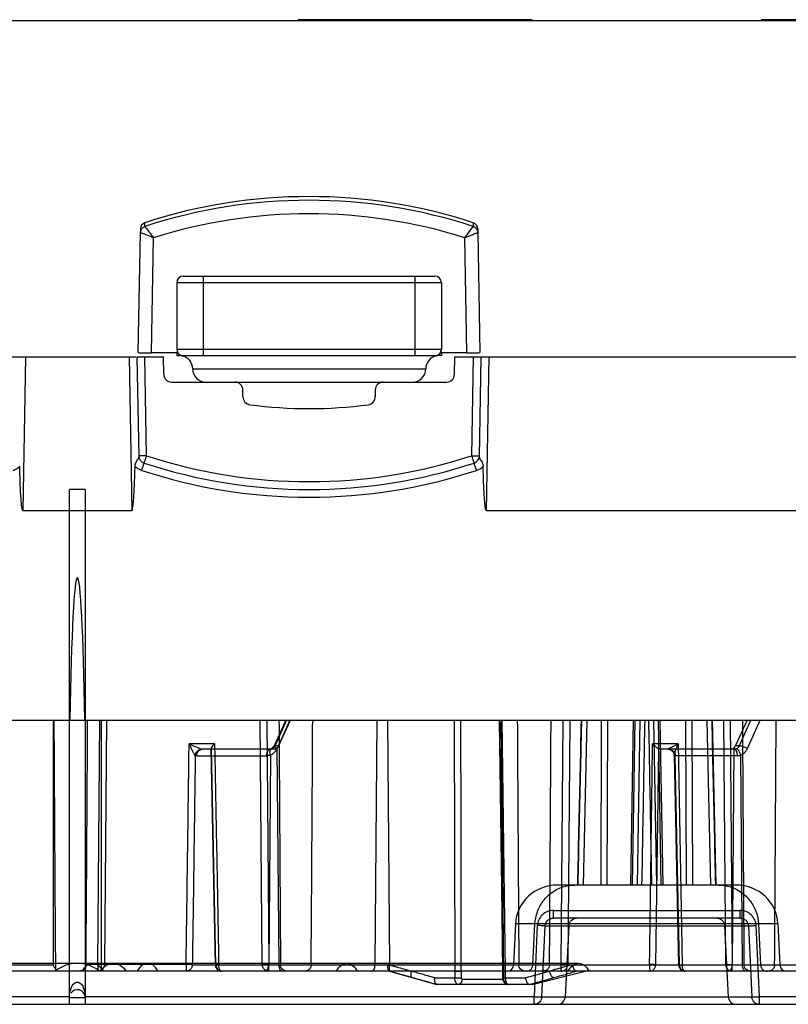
# Model space of a CAD drawing. Header units: millimetres. Extents: x 43 to 365, y 239 to 340.
# Tile 3 of 7: x 157 to 215, y 239 to 313. Entities that reach past the tile are written whole.
import ezdxf

# ---------------------------------------------------------------- set-up
doc = ezdxf.new("R2010")
doc.units = ezdxf.units.MM
doc.header["$LTSCALE"] = 37.523973
doc.layers.get('0').update_dxf_attribs({"linetype": 'CONTINUOUS'})

msp = doc.modelspace()

# ---------------------------------------------------------------- linework, layer by layer
at = {"color": 7}
for p, q in [((44.515, 312.86), (363.921, 312.86)), ((195.568, 312.91), (177.868, 312.91)), ((230.568, 312.91), (212.868, 312.91)), ((166.321, 297.308), (166.321, 297.588)), ((191.115, 297.588), (191.115, 297.308)), ((165.818, 287.786), (165.976, 296.841)), ((165.976, 297.121), (165.976, 296.841)), ((165.976, 296.841), (165.999, 296.982)), ((191.437, 296.982), (191.46, 296.841)), ((191.46, 297.121), (191.46, 296.841)), ((191.46, 296.841), (191.618, 287.786)), ((166.818, 287.769), (166.97, 296.448)), ((190.466, 296.449), (190.618, 287.769)), ((169.218, 293.56), (188.218, 293.56)), ((170.718, 293.56), (170.718, 287.56)), ((186.718, 287.56), (186.718, 293.56)), ((168.718, 293.06), (168.718, 288.06)), ((188.718, 293.06), (168.718, 293.06)), ((188.718, 293.06), (188.718, 288.06)), ((168.718, 287.769), (166.818, 287.769)), ((168.718, 288.06), (188.718, 288.06)), ((168.718, 287.769), (168.718, 287.56)), ((168.718, 287.56), (168.927, 287.56)), ((169.107, 287.552), (168.99, 287.561)), ((169.218, 287.56), (188.218, 287.56)), ((188.718, 287.56), (188.394, 287.56)), ((188.718, 287.769), (188.718, 287.56)), ((190.618, 287.769), (188.718, 287.769)), ((154.718, 287.46), (165.637, 287.46)), ((157.115, 275.86), (157.318, 287.46)), ((165.118, 287.46), (165.32, 275.86)), ((165.718, 287.46), (165.85, 279.906)), ((165.718, 287.46), (167.718, 287.46)), ((166.448, 280.009), (166.318, 287.46)), ((167.741, 286.15), (167.718, 287.46)), ((189.695, 286.15), (189.718, 287.46)), ((189.718, 287.46), (216.637, 287.46)), ((191.118, 287.46), (190.988, 280.009)), ((191.586, 279.906), (191.718, 287.46)), ((192.115, 275.86), (192.318, 287.46)), ((169.927, 286.56), (187.527, 286.56)), ((168.341, 285.56), (189.095, 285.56)), ((173.718, 284.452), (173.718, 284.96)), ((183.718, 284.96), (183.718, 284.452)), ((160.618, 238.61), (160.618, 277.46)), ((161.818, 277.46), (160.618, 277.46)), ((161.818, 277.46), (161.818, 238.61)), ((160.618, 275.86), (157.115, 275.86)), ((165.32, 275.86), (161.818, 275.86)), ((216.32, 275.86), (192.115, 275.86)), ((126.774, 260.06), (160.661, 260.06)), ((159.416, 241.593), (159.416, 260.06)), ((160.661, 260.06), (161.774, 260.06)), ((161.774, 260.06), (246.661, 260.06)), ((162.76, 241.606), (162.906, 260.06)), ((163.02, 260.06), (163.02, 241.11)), ((163.406, 260.06), (163.256, 241.606)), ((175.179, 241.606), (175.03, 260.06)), ((175.529, 260.06), (175.675, 241.606)), ((176.963, 260.06), (176.089, 258.112)), ((177.016, 260.06), (176.152, 258.134)), ((177.257, 260.06), (176.296, 257.916)), ((176.443, 258.134), (177.306, 260.06)), ((183.704, 241.601), (183.856, 260.06)), ((184.635, 260.06), (184.787, 241.564)), ((189.67, 260.06), (189.731, 241.11)), ((193.223, 260.06), (193.394, 240.507)), ((193.541, 241.11), (193.291, 260.06)), ((197.76, 241.606), (197.906, 260.06)), ((198.406, 260.06), (198.256, 241.606)), ((199.286, 260.06), (198.993, 247.61)), ((199.688, 260.06), (199.405, 247.61)), ((200.764, 247.61), (200.807, 260.06)), ((201.235, 247.61), (201.286, 260.06)), ((203.199, 260.06), (202.982, 247.61)), ((203.15, 247.61), (203.342, 260.06)), ((203.691, 260.06), (203.488, 247.61)), ((204.737, 260.06), (204.954, 247.61)), ((205.092, 260.06), (205.288, 247.61)), ((205.454, 247.61), (205.237, 260.06)), ((207.143, 260.06), (207.207, 247.61)), ((207.628, 260.06), (207.671, 247.61)), ((208.748, 260.06), (209.031, 247.61)), ((209.15, 260.06), (209.443, 247.61)), ((210.179, 241.606), (210.03, 260.06)), ((210.529, 260.06), (210.675, 241.606)), ((211.79, 260.06), (210.926, 258.134)), ((211.217, 258.134), (212.081, 260.06)), ((211.83, 257.916), (212.791, 260.06)), ((171.58, 258.257), (169.658, 258.257)), ((176.051, 257.86), (170.673, 257.86)), ((171.29, 257.869), (171.618, 241.6)), ((171.686, 241.601), (171.354, 257.86)), ((176.089, 258.112), (175.864, 257.879)), ((176.152, 258.134), (176.443, 258.134)), ((176.453, 241.601), (176.319, 257.965)), ((206.58, 258.257), (204.658, 258.257)), ((204.9, 241.601), (205.131, 257.867)), ((210.82, 257.86), (205.17, 257.86)), ((206.58, 258.257), (206.895, 241.606)), ((210.804, 257.965), (210.67, 241.601)), ((210.849, 257.862), (210.82, 257.86)), ((210.926, 258.134), (211.217, 258.134)), ((170.232, 257.369), (175.52, 257.369)), ((175.8, 257.42), (175.67, 241.601)), ((206.299, 257.401), (206.618, 241.6)), ((206.313, 257.37), (206.364, 257.369)), ((211.065, 257.369), (206.364, 257.369)), ((206.686, 241.601), (206.364, 257.369)), ((211.453, 241.601), (211.324, 257.42)), ((210.979, 247.61), (197.457, 247.61)), ((197.174, 245.689), (211.261, 245.689)), ((197.174, 245.11), (197.174, 245.689)), ((211.261, 245.11), (211.261, 245.689)), ((194.307, 244.672), (194.165, 241.584)), ((214.129, 244.672), (194.307, 244.672)), ((195.618, 241.584), (195.776, 244.672)), ((195.955, 244.552), (195.709, 239.189)), ((196.294, 239.179), (196.539, 244.541)), ((196.539, 244.541), (211.896, 244.541)), ((211.261, 245.11), (197.174, 245.11)), ((198.336, 244.542), (198.062, 239.179)), ((210.1, 244.542), (210.374, 239.179)), ((211.896, 244.541), (212.142, 239.179)), ((212.727, 239.189), (212.481, 244.552)), ((212.66, 244.672), (212.818, 241.584)), ((214.129, 244.672), (214.271, 241.584)), ((91.218, 241.71), (199.068, 241.71)), ((144.513, 241.593), (159.416, 241.593)), ((162.76, 241.606), (161.876, 241.606)), ((162.761, 241.606), (162.76, 241.11)), ((169.433, 241.606), (163.257, 241.606)), ((169.896, 241.601), (311.521, 241.601)), ((171.867, 241.605), (171.618, 241.6)), ((175.675, 241.11), (175.675, 241.606)), ((194.165, 241.584), (214.271, 241.584)), ((197.76, 241.11), (197.76, 241.606)), ((206.618, 241.6), (206.895, 241.606)), ((210.675, 241.11), (210.675, 241.606)), ((347.981, 241.11), (60.455, 241.11)), ((184.799, 241.114), (184.881, 241.091)), ((184.878, 241.091), (188.357, 240.115)), ((184.912, 241.088), (186.545, 240.629)), ((189.731, 241.11), (189.727, 240.61)), ((190.213, 241.114), (190.209, 240.607)), ((193.328, 241.107), (193.332, 240.607)), ((193.343, 240.607), (193.339, 241.107)), ((193.545, 240.61), (193.541, 241.11)), ((195.559, 240.11), (199.559, 241.11)), ((188.208, 240.61), (189.727, 240.61)), ((195.559, 240.11), (188.394, 240.11)), ((190.268, 240.507), (193.394, 240.507)), ((193.545, 240.61), (195.064, 240.61)), ((58.106, 238.61), (350.33, 238.61)), ((126.818, 239.189), (160.618, 239.189)), ((161.818, 239.11), (160.618, 239.11)), ((161.818, 239.189), (195.709, 239.189)), ((195.709, 238.61), (195.709, 239.189)), ((196.294, 239.179), (212.142, 239.179)), ((212.727, 239.189), (246.618, 239.189)), ((212.727, 238.61), (212.727, 239.189))]:
    msp.add_line(p, q, dxfattribs=at)
for points in [[(193.079, 260.06), (193.25, 247.413), (193.328, 241.107)], [(175.866, 257.879), (175.814, 257.865), (175.765, 257.86)], [(205.827, 257.86), (206.045, 257.806), (206.239, 257.617), (206.299, 257.401)], [(193.332, 240.607), (193.356, 240.425), (193.466, 240.232), (193.752, 240.11)]]:
    msp.add_lwpolyline(points, dxfattribs=at)
for centre, radius, start, end in [((178.718, 259.65), 39.912, 71.90369, 108.09631), ((178.718, 259.358), 39.923, 71.90885, 108.09114), ((178.719, 259.342), 38.922, 72.43277, 107.56939), ((166.499, 296.825), 0.523, 155.64262, 162.60223), ((190.937, 296.825), 0.523, 17.39793, 24.35466), ((169.218, 293.06), 0.5, 90, 180), ((188.218, 293.06), 0.5, 0, 90), ((169.218, 288.06), 0.5, 180, 270), ((169.218, 288.032), 0.5, 179.99999, 258.8157), ((168.927, 286.56), 1, 0, 78.81578), ((188.218, 288.06), 0.5, 270, 360), ((188.218, 288.028), 0.5, 281.89006, 0.00001), ((188.527, 286.56), 1, 101.88998, 180), ((168.341, 286.16), 0.6, 181, 270), ((170.927, 286.56), 1, 180, 269.9999), ((186.527, 286.56), 1, 270.0001, 0), ((189.095, 286.16), 0.6, 270, 359), ((173.118, 284.96), 0.6, 0, 90), ((184.318, 284.96), 0.6, 90, 180), ((174.318, 284.452), 0.6, 180, 262.40718), ((178.718, 317.46), 33.9, 262.40718, 277.59282), ((183.118, 284.452), 0.6, 277.59282, 360), ((166.448, 280.019), 0.6, 181, 251.85507), ((178.718, 317.46), 40, 251.85505, 288.14495), ((178.718, 317.45), 39.4, 251.85525, 288.14475), ((190.988, 280.019), 0.6, 288.14493, 359), ((155.987, 280.042), 1.202, 288.21078, 316.68997), ((178.718, 317.46), 40.579, 251.84579, 288.15417), ((190.987, 280.042), 1.202, 288.21078, 316.68997), ((170.673, 258.108), 0.248, 252.86578, 270.06385), ((161.218, 239.11), 2.6, 50.28486, 129.71514), ((172.118, 241.61), 0.5, 181.14624, 270.00001), ((207.118, 241.61), 0.5, 181.14836, 270), ((-27.401, 1037.166), 827.037, 285.604152, 285.733473), ((-16.269, 998.551), 787.412, 285.730548, 285.859028), ((210.675, 241.61), 0.5, 266.65532, 270.44843), ((424.3, 1084.8), 877.012, 254.270563, 254.396141), ((190.568, 322.947), 82.341, 269.41489, 269.75045), ((193.794, 240.51), 0.4, 180.5, 269.99932), ((161.218, 239.11), 0.6, 7.49155, 145.6103)]:
    msp.add_arc(centre, radius, start, end, dxfattribs=at)
for centre, major_axis, ratio, start_param, end_param in [((166.476, 297.112), (0, 0.5), 0.999848, 0.315802, 1.553335), ((190.96, 297.112), (0, 0.5), 0.999848, -1.553335, -0.315801), ((166.818, 287.786), (1, 0), 0.01745, 3.141593, 4.712389), ((190.618, 287.786), (1, 0), 0.01745, 4.712389, 6.283185), ((161.218, 253.626), (0, 17.192), 0.034899, -1.187181, 1.187181), ((160.718, 350.902), (0, 171.883), 0.008727, -4.155547, -4.019507), ((160.718, 350.902), (0, 171.883), 0.008727, -2.259936, -2.127638), ((177.718, 350.902), (0, 171.883), 0.008727, -4.155547, -4.023249), ((177.718, 350.902), (0, 171.883), 0.008727, -2.259936, -2.127638), ((195.718, 350.902), (0, 171.883), 0.008727, -4.155547, -4.023249), ((195.718, 350.902), (0, 171.883), 0.008727, -2.259936, -2.127638), ((212.718, 350.902), (0, 171.883), 0.008727, -4.155547, -4.023249), ((212.718, 350.902), (0, 171.883), 0.008727, -2.259936, -2.127638), ((176.04, 258.36), (-0.021, 0.5), 0.898768, -2.519203, -2.079076), ((210.542, 258.36), (0.016, 0.5), 0.866578, -2.452318, -2.012191), ((197.481, 244.51), (3.144, -0.475), 0.974339, 1.724672, 3.243108), ((210.954, 244.51), (3.144, 0.475), 0.974339, -0.101516, 1.416921), ((193.653, 241.61), (0.507, -0.077), 0.974339, -1.416921, 0.101516), ((214.783, 241.61), (0.507, 0.077), 0.974339, 3.040077, 4.558514)]:
    msp.add_ellipse(centre, major_axis=major_axis, ratio=ratio, start_param=start_param, end_param=end_param, dxfattribs=at)
for points in [[(166.022, 297.041), (166.05, 297.103), (166.092, 297.16), (166.143, 297.205)], [(166.143, 297.205), (166.194, 297.25), (166.256, 297.286), (166.321, 297.308)], [(168.99, 287.561), (168.969, 287.561), (168.948, 287.56), (168.927, 287.56)], [(191.799, 279.482), (191.838, 279.4), (191.859, 279.308), (191.861, 279.217)], [(165.681, 279.127), (165.648, 279.143), (165.601, 279.125), (165.573, 279.1)], [(166.074, 278.9), (166.018, 278.919), (165.962, 278.941), (165.908, 278.968)], [(205.135, 257.867), (205.146, 257.863), (205.159, 257.86), (205.17, 257.86)], [(160.654, 239.511), (160.674, 239.62), (160.702, 239.728), (160.743, 239.831)], [(161.691, 239.835), (161.772, 239.631), (161.809, 239.408), (161.817, 239.189)]]:
    msp.add_open_spline(points, degree=3, dxfattribs=at)
for points, knots in [([(166.321, 297.308), (166.321, 297.306), (166.325, 297.302), (166.327, 297.297), (166.33, 297.294)], [0, 0, 0, 0, 0.290525, 1, 1, 1, 1]), ([(166.33, 297.294), (166.332, 297.29), (166.347, 297.269), (166.362, 297.248), (166.375, 297.231)], [0, 0, 0, 0, 0.174797, 1, 1, 1, 1]), ([(166.375, 297.231), (166.455, 297.122), (166.656, 296.863), (166.851, 296.6), (166.97, 296.448)], [0, 0, 0, 0, 0.412696, 1, 1, 1, 1]), ([(190.466, 296.449), (190.527, 296.527), (190.725, 296.788), (190.925, 297.047), (191.061, 297.231)], [0, 0, 0, 0, 0.303864, 1, 1, 1, 1]), ([(191.061, 297.231), (191.066, 297.237), (191.081, 297.258), (191.096, 297.279), (191.106, 297.294)], [0, 0, 0, 0, 0.324351, 1, 1, 1, 1]), ([(191.106, 297.294), (191.109, 297.297), (191.111, 297.301), (191.115, 297.306), (191.115, 297.308)], [0, 0, 0, 0, 0.711216, 1, 1, 1, 1]), ([(191.115, 297.308), (191.146, 297.297), (191.271, 297.242), (191.371, 297.134), (191.414, 297.041)], [0, 0, 0, 0, 0.24331, 1, 1, 1, 1]), ([(166.28, 296.714), (166.237, 296.731), (166.163, 296.761), (166.076, 296.795), (166.025, 296.817), (165.999, 296.828), (165.986, 296.836), (165.976, 296.839), (165.976, 296.841)], [0, 0, 0, 0, 0.415111, 0.730717, 0.845247, 0.928873, 0.980673, 1, 1, 1, 1]), ([(166.97, 296.448), (166.907, 296.473), (166.677, 296.561), (166.447, 296.648), (166.28, 296.714)], [0, 0, 0, 0, 0.271163, 1, 1, 1, 1]), ([(191.156, 296.714), (191.106, 296.694), (190.876, 296.604), (190.645, 296.519), (190.466, 296.449)], [0, 0, 0, 0, 0.219214, 1, 1, 1, 1]), ([(191.46, 296.841), (191.46, 296.839), (191.45, 296.836), (191.437, 296.828), (191.41, 296.817), (191.359, 296.795), (191.273, 296.761), (191.198, 296.731), (191.156, 296.714)], [0, 0, 0, 0, 0.019867, 0.071727, 0.155221, 0.269552, 0.584969, 1, 1, 1, 1]), ([(169.121, 287.541), (169.121, 287.543), (169.134, 287.543), (169.148, 287.552), (169.18, 287.557), (169.204, 287.56), (169.218, 287.56)], [0, 0, 0, 0, 0.066807, 0.262889, 0.577595, 1, 1, 1, 1]), ([(188.218, 287.56), (188.233, 287.56), (188.258, 287.559), (188.292, 287.547), (188.307, 287.548), (188.321, 287.536), (188.321, 287.539)], [0, 0, 0, 0, 0.420584, 0.735556, 0.932754, 1, 1, 1, 1]), ([(165.574, 279.1), (165.568, 279.148), (165.573, 279.244), (165.587, 279.339), (165.6, 279.385)], [0, 0, 0, 0, 0.501973, 1, 1, 1, 1]), ([(165.6, 279.385), (165.617, 279.445), (165.667, 279.551), (165.758, 279.678), (165.837, 279.786), (165.85, 279.868), (165.85, 279.906)], [0, 0, 0, 0, 0.318538, 0.592063, 0.805162, 1, 1, 1, 1]), ([(166.448, 280.009), (166.371, 280.008), (166.26, 280.006), (166.119, 280.005), (166.029, 280.004), (165.957, 280.006), (165.898, 280.003), (165.872, 280.01), (165.848, 280.005), (165.848, 280.009)], [0, 0, 0, 0, 0.382024, 0.555438, 0.706891, 0.831163, 0.923367, 0.980307, 1, 1, 1, 1]), ([(166.074, 278.9), (166.097, 278.969), (166.13, 279.07), (166.174, 279.2), (166.202, 279.285), (166.226, 279.351), (166.242, 279.406), (166.256, 279.427), (166.258, 279.45), (166.261, 279.449)], [0, 0, 0, 0, 0.373028, 0.551684, 0.708965, 0.834608, 0.925701, 0.981174, 1, 1, 1, 1]), ([(166.261, 279.449), (166.265, 279.448), (166.265, 279.473), (166.28, 279.494), (166.295, 279.55), (166.319, 279.616), (166.346, 279.701), (166.39, 279.833), (166.424, 279.937), (166.448, 280.009)], [0, 0, 0, 0, 0.019284, 0.075788, 0.167575, 0.291436, 0.442714, 0.61638, 1, 1, 1, 1]), ([(190.988, 280.009), (191.012, 279.937), (191.055, 279.804), (191.108, 279.644), (191.141, 279.549), (191.159, 279.49), (191.168, 279.475), (191.174, 279.446), (191.175, 279.449)], [0, 0, 0, 0, 0.387156, 0.71409, 0.837896, 0.928265, 0.982674, 1, 1, 1, 1]), ([(190.988, 280.009), (191.064, 280.008), (191.176, 280.006), (191.317, 280.005), (191.407, 280.004), (191.479, 280.006), (191.538, 280.003), (191.564, 280.01), (191.588, 280.005), (191.588, 280.009)], [0, 0, 0, 0, 0.382024, 0.555441, 0.706897, 0.831168, 0.923363, 0.980295, 1, 1, 1, 1]), ([(191.362, 278.9), (191.339, 278.969), (191.306, 279.07), (191.262, 279.2), (191.234, 279.285), (191.209, 279.351), (191.194, 279.407), (191.18, 279.427), (191.178, 279.45), (191.175, 279.449)], [0, 0, 0, 0, 0.373509, 0.552251, 0.709507, 0.835018, 0.92593, 0.981242, 1, 1, 1, 1]), ([(191.586, 279.906), (191.585, 279.867), (191.6, 279.782), (191.651, 279.715), (191.676, 279.68)], [0, 0, 0, 0, 0.473786, 1, 1, 1, 1]), ([(191.676, 279.68), (191.686, 279.665), (191.732, 279.602), (191.774, 279.536), (191.799, 279.482)], [0, 0, 0, 0, 0.225347, 1, 1, 1, 1]), ([(157.115, 275.86), (157.085, 275.876), (157.062, 275.953), (157.033, 276.085), (157.009, 276.262), (156.988, 276.472), (156.964, 276.753), (156.941, 277.104), (156.919, 277.527), (156.901, 277.949), (156.881, 278.513), (156.868, 278.936), (156.861, 279.217)], [0, 0, 0, 0, 0.030409, 0.061668, 0.124216, 0.186771, 0.249327, 0.374439, 0.499551, 0.624663, 0.749776, 1, 1, 1, 1]), ([(165.32, 275.86), (165.35, 275.875), (165.373, 275.95), (165.401, 276.076), (165.425, 276.248), (165.446, 276.45), (165.469, 276.721), (165.492, 277.061), (165.514, 277.468), (165.532, 277.876), (165.552, 278.42), (165.566, 278.828), (165.573, 279.1)], [0, 0, 0, 0, 0.030404, 0.061661, 0.124209, 0.186765, 0.249321, 0.374433, 0.499546, 0.62466, 0.749773, 1, 1, 1, 1]), ([(165.908, 278.968), (165.888, 278.979), (165.848, 279.002), (165.787, 279.035), (165.73, 279.076), (165.702, 279.116), (165.681, 279.127)], [0, 0, 0, 0, 0.249973, 0.500078, 0.749654, 1, 1, 1, 1]), ([(192.115, 275.86), (192.085, 275.876), (192.062, 275.953), (192.033, 276.085), (192.009, 276.262), (191.988, 276.472), (191.964, 276.753), (191.941, 277.104), (191.919, 277.527), (191.901, 277.949), (191.881, 278.513), (191.868, 278.936), (191.861, 279.217)], [0, 0, 0, 0, 0.030409, 0.061668, 0.124216, 0.186771, 0.249327, 0.374439, 0.499551, 0.624663, 0.749776, 1, 1, 1, 1]), ([(160.618, 275.862), (160.618, 275.866), (160.642, 275.861), (160.667, 275.869), (160.727, 275.867), (160.798, 275.87), (160.889, 275.871), (161.03, 275.872), (161.141, 275.872), (161.218, 275.872)], [0, 0, 0, 0, 0.019705, 0.076635, 0.168827, 0.293097, 0.444554, 0.617975, 1, 1, 1, 1]), ([(161.218, 275.872), (161.294, 275.872), (161.406, 275.872), (161.547, 275.871), (161.637, 275.87), (161.709, 275.867), (161.768, 275.869), (161.794, 275.861), (161.818, 275.866), (161.818, 275.862)], [0, 0, 0, 0, 0.382026, 0.555446, 0.706903, 0.831173, 0.923365, 0.980295, 1, 1, 1, 1]), ([(190.215, 241.114), (190.206, 244.924), (190.194, 251.239), (190.189, 257.555), (190.188, 260.06)], [0, 0, 0, 0, 0.603317, 1, 1, 1, 1]), ([(193.108, 260.06), (193.135, 257.965), (193.216, 251.647), (193.291, 245.33), (193.34, 241.107)], [0, 0, 0, 0, 0.331585, 1, 1, 1, 1]), ([(199.287, 260.06), (199.256, 258.674), (199.193, 255.905), (199.099, 251.755), (199.036, 248.991), (199.005, 247.61)], [0, 0, 0, 0, 0.333935, 0.667277, 1, 1, 1, 1]), ([(199.005, 247.61), (199.036, 248.991), (199.099, 251.755), (199.193, 255.905), (199.256, 258.674), (199.287, 260.06)], [0, 0, 0, 0, 0.332723, 0.666065, 1, 1, 1, 1]), ([(203.854, 247.61), (203.882, 248.991), (203.937, 251.755), (204.004, 255.905), (204.06, 258.674), (204.088, 260.06)], [0, 0, 0, 0, 0.332728, 0.66606, 1, 1, 1, 1]), ([(204.348, 260.06), (204.376, 258.674), (204.431, 255.905), (204.499, 251.755), (204.554, 248.991), (204.582, 247.61)], [0, 0, 0, 0, 0.33394, 0.667272, 1, 1, 1, 1]), ([(209.149, 260.06), (209.18, 258.674), (209.243, 255.905), (209.337, 251.755), (209.4, 248.991), (209.431, 247.61)], [0, 0, 0, 0, 0.333935, 0.667277, 1, 1, 1, 1]), ([(209.431, 247.61), (209.4, 248.991), (209.337, 251.755), (209.243, 255.905), (209.18, 258.674), (209.149, 260.06)], [0, 0, 0, 0, 0.332723, 0.666065, 1, 1, 1, 1]), ([(169.432, 241.606), (169.458, 243.45), (169.508, 247.144), (169.583, 252.695), (169.633, 256.401), (169.658, 258.257)], [0, 0, 0, 0, 0.332281, 0.665614, 1, 1, 1, 1]), ([(169.658, 258.257), (169.711, 258.234), (169.825, 258.186), (170.002, 258.11), (170.187, 258.033), (170.362, 257.961), (170.498, 257.907), (170.574, 257.879), (170.6, 257.871)], [0, 0, 0, 0, 0.170271, 0.364221, 0.567141, 0.761777, 0.920693, 1, 1, 1, 1]), ([(170.125, 257.394), (170.09, 257.437), (170.01, 257.554), (169.9, 257.764), (169.778, 258.007), (169.696, 258.174), (169.658, 258.257)], [0, 0, 0, 0, 0.169985, 0.431297, 0.722274, 1, 1, 1, 1]), ([(170.129, 257.394), (170.131, 257.413), (170.14, 257.467), (170.163, 257.535), (170.193, 257.596), (170.219, 257.639), (170.247, 257.678), (170.278, 257.713), (170.311, 257.746), (170.347, 257.775), (170.387, 257.803), (170.444, 257.834), (170.515, 257.86), (170.574, 257.87), (170.6, 257.871)], [0, 0, 0, 0, 0.080378, 0.225051, 0.295549, 0.364104, 0.430314, 0.49387, 0.556991, 0.621844, 0.688077, 0.755298, 0.890861, 1, 1, 1, 1]), ([(170.232, 257.369), (170.232, 257.398), (170.238, 257.462), (170.259, 257.54), (170.286, 257.602), (170.309, 257.644), (170.335, 257.683), (170.363, 257.717), (170.394, 257.749), (170.428, 257.777), (170.466, 257.803), (170.521, 257.832), (170.591, 257.854), (170.648, 257.86), (170.673, 257.86)], [0, 0, 0, 0, 0.11903, 0.26178, 0.330241, 0.396203, 0.459412, 0.519709, 0.579316, 0.640379, 0.702682, 0.766005, 0.894646, 1, 1, 1, 1]), ([(171.297, 257.86), (171.287, 257.86), (171.304, 257.93), (171.354, 257.982), (171.45, 258.121), (171.532, 258.207), (171.58, 258.257)], [0, 0, 0, 0, 0.061401, 0.258869, 0.581581, 1, 1, 1, 1]), ([(171.58, 258.257), (171.615, 256.401), (171.686, 252.696), (171.791, 247.146), (171.86, 243.451), (171.895, 241.606)], [0, 0, 0, 0, 0.334271, 0.667605, 1, 1, 1, 1]), ([(175.52, 257.369), (175.52, 257.398), (175.523, 257.46), (175.535, 257.538), (175.55, 257.601), (175.562, 257.643), (175.577, 257.682), (175.592, 257.716), (175.609, 257.748), (175.628, 257.776), (175.649, 257.802), (175.678, 257.83), (175.717, 257.854), (175.751, 257.86), (175.765, 257.86)], [0, 0, 0, 0, 0.145763, 0.317523, 0.397212, 0.471757, 0.540718, 0.603892, 0.663533, 0.721473, 0.777108, 0.830003, 0.927041, 1, 1, 1, 1]), ([(175.8, 257.42), (175.778, 257.496), (175.758, 257.63), (175.772, 257.815), (175.864, 257.885), (175.903, 257.886)], [0, 0, 0, 0, 0.448664, 0.776617, 1, 1, 1, 1]), ([(175.765, 257.86), (175.793, 257.86), (175.84, 257.866), (175.885, 257.879), (175.903, 257.886)], [0, 0, 0, 0, 0.603458, 1, 1, 1, 1]), ([(175.8, 257.42), (175.868, 257.448), (176.001, 257.526), (176.175, 257.694), (176.26, 257.838), (176.296, 257.916)], [0, 0, 0, 0, 0.307228, 0.641222, 1, 1, 1, 1]), ([(175.903, 257.886), (175.93, 257.896), (176.035, 257.952), (176.115, 258.051), (176.152, 258.134)], [0, 0, 0, 0, 0.240911, 1, 1, 1, 1]), ([(176.319, 257.965), (176.294, 257.943), (176.24, 257.905), (176.148, 257.868), (176.083, 257.86), (176.051, 257.86)], [0, 0, 0, 0, 0.341236, 0.673473, 1, 1, 1, 1]), ([(176.296, 257.916), (176.274, 257.929), (176.233, 257.955), (176.177, 257.995), (176.132, 258.032), (176.101, 258.065), (176.085, 258.094), (176.093, 258.121), (176.12, 258.132), (176.14, 258.134), (176.152, 258.134)], [0, 0, 0, 0, 0.210182, 0.404262, 0.569612, 0.694789, 0.775911, 0.833596, 0.902881, 1, 1, 1, 1]), ([(204.432, 241.606), (204.458, 243.45), (204.508, 247.144), (204.583, 252.695), (204.632, 256.401), (204.657, 258.257)], [0, 0, 0, 0, 0.332281, 0.665614, 1, 1, 1, 1]), ([(204.657, 258.257), (204.703, 258.218), (204.789, 258.148), (204.895, 258.039), (204.99, 257.959), (205.066, 257.902), (205.111, 257.875), (205.131, 257.867)], [0, 0, 0, 0, 0.29027, 0.539372, 0.742804, 0.896311, 1, 1, 1, 1]), ([(205.827, 257.86), (205.807, 257.86), (205.883, 257.906), (205.918, 257.927), (205.983, 257.963), (206.052, 257.999), (206.136, 258.042), (206.229, 258.089), (206.335, 258.141), (206.453, 258.197), (206.536, 258.236), (206.58, 258.257)], [0, 0, 0, 0, 0.069593, 0.133519, 0.213443, 0.308035, 0.416904, 0.5399, 0.677448, 0.830409, 1, 1, 1, 1]), ([(206.313, 257.37), (206.312, 257.432), (206.283, 257.56), (206.148, 257.777), (205.95, 257.86), (205.827, 257.86)], [0, 0, 0, 0, 0.247725, 0.508792, 1, 1, 1, 1]), ([(205.929, 257.86), (206.041, 257.86), (206.223, 257.769), (206.338, 257.556), (206.363, 257.431), (206.364, 257.369)], [0, 0, 0, 0, 0.472375, 0.739692, 1, 1, 1, 1]), ([(206.58, 258.257), (206.543, 258.168), (206.479, 258.011), (206.402, 257.8), (206.351, 257.643), (206.317, 257.515), (206.297, 257.44), (206.299, 257.375), (206.313, 257.37)], [0, 0, 0, 0, 0.308516, 0.542733, 0.717464, 0.842823, 0.953193, 1, 1, 1, 1]), ([(210.534, 257.86), (210.566, 257.86), (210.631, 257.868), (210.724, 257.905), (210.779, 257.943), (210.804, 257.965)], [0, 0, 0, 0, 0.325649, 0.658015, 1, 1, 1, 1]), ([(210.957, 257.886), (210.928, 257.875), (210.882, 257.863), (210.836, 257.86), (210.82, 257.86)], [0, 0, 0, 0, 0.667183, 1, 1, 1, 1]), ([(211.065, 257.369), (211.065, 257.398), (211.062, 257.46), (211.05, 257.538), (211.035, 257.601), (211.023, 257.643), (211.008, 257.681), (210.993, 257.716), (210.976, 257.747), (210.957, 257.776), (210.936, 257.802), (210.907, 257.83), (210.868, 257.854), (210.834, 257.86), (210.82, 257.86)], [0, 0, 0, 0, 0.145058, 0.316912, 0.39665, 0.471242, 0.540248, 0.603463, 0.663146, 0.72113, 0.77681, 0.829751, 0.926873, 1, 1, 1, 1]), ([(211.217, 258.134), (211.191, 258.077), (211.12, 257.974), (211.014, 257.906), (210.957, 257.886)], [0, 0, 0, 0, 0.508285, 1, 1, 1, 1]), ([(211.324, 257.42), (211.299, 257.501), (211.235, 257.646), (211.119, 257.814), (211.006, 257.885), (210.957, 257.886)], [0, 0, 0, 0, 0.411335, 0.761323, 1, 1, 1, 1]), ([(211.217, 258.134), (211.255, 258.134), (211.347, 258.116), (211.499, 258.071), (211.665, 258.001), (211.777, 257.946), (211.83, 257.916)], [0, 0, 0, 0, 0.174059, 0.428119, 0.723543, 1, 1, 1, 1]), ([(211.324, 257.42), (211.393, 257.446), (211.531, 257.527), (211.708, 257.694), (211.796, 257.84), (211.83, 257.916)], [0, 0, 0, 0, 0.304908, 0.655344, 1, 1, 1, 1]), ([(170.125, 257.394), (170.098, 255.639), (170.047, 252.13), (169.978, 246.865), (169.926, 243.356), (169.9, 241.601)], [0, 0, 0, 0, 0.333339, 0.666669, 1, 1, 1, 1]), ([(170.232, 257.369), (170.22, 257.369), (170.196, 257.371), (170.162, 257.379), (170.139, 257.388), (170.129, 257.394)], [0, 0, 0, 0, 0.329169, 0.660387, 1, 1, 1, 1]), ([(175.8, 257.42), (175.771, 257.409), (175.71, 257.39), (175.617, 257.372), (175.552, 257.369), (175.52, 257.369)], [0, 0, 0, 0, 0.327849, 0.659655, 1, 1, 1, 1]), ([(211.065, 257.369), (211.094, 257.368), (211.152, 257.372), (211.239, 257.39), (211.296, 257.409), (211.324, 257.42)], [0, 0, 0, 0, 0.326776, 0.658437, 1, 1, 1, 1]), ([(195.776, 244.672), (195.792, 244.984), (195.917, 245.606), (196.367, 246.437), (197.041, 247.093), (197.875, 247.514), (198.491, 247.61), (198.796, 247.61)], [0, 0, 0, 0, 0.202358, 0.403756, 0.60372, 0.802288, 1, 1, 1, 1]), ([(209.64, 247.61), (209.945, 247.61), (210.561, 247.514), (211.395, 247.093), (212.068, 246.437), (212.519, 245.606), (212.644, 244.984), (212.66, 244.672)], [0, 0, 0, 0, 0.197712, 0.39628, 0.596244, 0.797641, 1, 1, 1, 1]), ([(197.174, 245.689), (197.022, 245.689), (196.714, 245.633), (196.316, 245.386), (196.037, 245.009), (195.962, 244.704), (195.955, 244.552)], [0, 0, 0, 0, 0.250163, 0.500236, 0.750152, 1, 1, 1, 1]), ([(212.481, 244.552), (212.474, 244.704), (212.399, 245.009), (212.12, 245.386), (211.722, 245.633), (211.414, 245.689), (211.261, 245.689)], [0, 0, 0, 0, 0.249886, 0.499817, 0.749866, 1, 1, 1, 1]), ([(196.539, 244.542), (196.471, 244.534), (196.276, 244.542), (196.081, 244.546), (195.955, 244.552)], [0, 0, 0, 0, 0.350851, 1, 1, 1, 1]), ([(196.539, 244.541), (196.546, 244.695), (196.702, 245.005), (197.022, 245.11), (197.174, 245.11)], [0, 0, 0, 0, 0.501341, 1, 1, 1, 1]), ([(198.336, 244.541), (198.343, 244.689), (198.472, 244.988), (198.775, 245.11), (198.92, 245.11)], [0, 0, 0, 0, 0.504268, 1, 1, 1, 1]), ([(209.515, 245.11), (209.661, 245.11), (209.964, 244.988), (210.092, 244.689), (210.1, 244.541)], [0, 0, 0, 0, 0.495732, 1, 1, 1, 1]), ([(211.261, 245.11), (211.414, 245.11), (211.734, 245.005), (211.89, 244.695), (211.896, 244.541)], [0, 0, 0, 0, 0.498699, 1, 1, 1, 1]), ([(211.896, 244.542), (211.964, 244.534), (212.16, 244.542), (212.354, 244.546), (212.481, 244.552)], [0, 0, 0, 0, 0.350851, 1, 1, 1, 1]), ([(159.416, 241.593), (159.416, 241.564), (159.423, 241.505), (159.455, 241.418), (159.51, 241.337), (159.589, 241.269), (159.649, 241.228), (159.682, 241.213)], [0, 0, 0, 0, 0.176468, 0.362716, 0.559475, 0.771441, 1, 1, 1, 1]), ([(161.876, 241.606), (161.875, 241.571), (161.869, 241.5), (161.839, 241.398), (161.787, 241.303), (161.705, 241.222), (161.592, 241.163), (161.45, 241.127), (161.279, 241.112), (161.155, 241.11), (161.087, 241.11)], [0, 0, 0, 0, 0.09916, 0.197501, 0.296852, 0.400655, 0.516431, 0.650963, 0.810886, 1, 1, 1, 1]), ([(161.594, 241.11), (161.689, 241.277), (161.889, 241.562), (162.374, 241.775), (162.859, 241.562), (163.06, 241.277), (163.154, 241.11)], [0, 0, 0, 0, 0.282778, 0.5, 0.717222, 1, 1, 1, 1]), ([(163.256, 241.606), (163.229, 241.604), (163.142, 241.605), (162.976, 241.604), (162.839, 241.605), (162.76, 241.606)], [0, 0, 0, 0, 0.166496, 0.527318, 1, 1, 1, 1]), ([(163.257, 241.606), (163.257, 241.521), (163.21, 241.347), (163.021, 241.157), (162.846, 241.11), (162.761, 241.11)], [0, 0, 0, 0, 0.330558, 0.665739, 1, 1, 1, 1]), ([(162.949, 241.11), (163.073, 241.285), (163.352, 241.581), (163.929, 241.769), (164.506, 241.581), (164.785, 241.285), (164.909, 241.11)], [0, 0, 0, 0, 0.271849, 0.5, 0.728151, 1, 1, 1, 1]), ([(167.303, 241.11), (167.209, 241.277), (167.008, 241.562), (166.523, 241.775), (166.038, 241.562), (165.838, 241.277), (165.743, 241.11)], [0, 0, 0, 0, 0.282778, 0.5, 0.717222, 1, 1, 1, 1]), ([(169.434, 241.606), (169.434, 241.555), (169.434, 241.454), (169.43, 241.296), (169.454, 241.21), (169.432, 241.11), (169.451, 241.11)], [0, 0, 0, 0, 0.305717, 0.626391, 0.887913, 1, 1, 1, 1]), ([(169.9, 241.601), (169.86, 241.601), (169.766, 241.602), (169.61, 241.603), (169.494, 241.605), (169.432, 241.606)], [0, 0, 0, 0, 0.253778, 0.603575, 1, 1, 1, 1]), ([(169.896, 241.601), (169.895, 241.56), (169.884, 241.476), (169.84, 241.356), (169.791, 241.285), (169.763, 241.254)], [0, 0, 0, 0, 0.324148, 0.666315, 1, 1, 1, 1]), ([(171.686, 241.601), (171.686, 241.56), (171.697, 241.476), (171.74, 241.357), (171.787, 241.285), (171.815, 241.254)], [0, 0, 0, 0, 0.32543, 0.667919, 1, 1, 1, 1]), ([(172.118, 241.11), (172.097, 241.11), (172.059, 241.123), (172.018, 241.161), (171.986, 241.205), (171.959, 241.255), (171.939, 241.309), (171.922, 241.363), (171.913, 241.417), (171.89, 241.468), (171.906, 241.519), (171.919, 241.572), (171.887, 241.607), (171.867, 241.61)], [0, 0, 0, 0, 0.101958, 0.185993, 0.275956, 0.369713, 0.464655, 0.55896, 0.649414, 0.737175, 0.821991, 0.900754, 1, 1, 1, 1]), ([(175.675, 241.11), (175.59, 241.11), (175.416, 241.157), (175.226, 241.346), (175.179, 241.52), (175.178, 241.606)], [0, 0, 0, 0, 0.332485, 0.665816, 1, 1, 1, 1]), ([(175.675, 241.606), (175.597, 241.605), (175.459, 241.604), (175.294, 241.605), (175.207, 241.604), (175.179, 241.606)], [0, 0, 0, 0, 0.473003, 0.833686, 1, 1, 1, 1]), ([(175.428, 241.11), (175.473, 241.11), (175.578, 241.184), (175.649, 241.369), (175.67, 241.519), (175.67, 241.601)], [0, 0, 0, 0, 0.233555, 0.575348, 1, 1, 1, 1]), ([(176.68, 241.11), (176.637, 241.11), (176.537, 241.187), (176.473, 241.369), (176.454, 241.519), (176.453, 241.601)], [0, 0, 0, 0, 0.225949, 0.569056, 1, 1, 1, 1]), ([(177.348, 241.11), (177.257, 241.11), (177.092, 241.113), (176.864, 241.149), (176.681, 241.25), (176.579, 241.418), (176.561, 241.544), (176.56, 241.606)], [0, 0, 0, 0, 0.257169, 0.466743, 0.64702, 0.825425, 1, 1, 1, 1]), ([(178.876, 241.606), (178.875, 241.571), (178.869, 241.5), (178.839, 241.398), (178.787, 241.303), (178.705, 241.222), (178.592, 241.163), (178.45, 241.127), (178.279, 241.112), (178.155, 241.11), (178.087, 241.11)], [0, 0, 0, 0, 0.09916, 0.197496, 0.2969, 0.400719, 0.51649, 0.651003, 0.810907, 1, 1, 1, 1]), ([(180.788, 241.11), (180.883, 241.278), (181.084, 241.563), (181.568, 241.774), (182.052, 241.563), (182.253, 241.278), (182.348, 241.11)], [0, 0, 0, 0, 0.284295, 0.5, 0.715705, 1, 1, 1, 1]), ([(183.462, 241.11), (183.508, 241.11), (183.612, 241.184), (183.683, 241.369), (183.704, 241.519), (183.704, 241.601)], [0, 0, 0, 0, 0.23351, 0.575312, 1, 1, 1, 1]), ([(184.826, 241.11), (184.787, 241.109), (184.692, 241.186), (184.654, 241.371), (184.651, 241.518), (184.659, 241.601)], [0, 0, 0, 0, 0.213625, 0.551251, 1, 1, 1, 1]), ([(184.787, 241.564), (184.773, 241.569), (184.744, 241.577), (184.702, 241.59), (184.673, 241.598), (184.659, 241.601)], [0, 0, 0, 0, 0.335542, 0.669525, 1, 1, 1, 1]), ([(184.787, 241.564), (184.775, 241.51), (184.773, 241.402), (184.761, 241.252), (184.807, 241.127), (184.881, 241.086), (184.912, 241.088)], [0, 0, 0, 0, 0.304539, 0.59399, 0.827761, 1, 1, 1, 1]), ([(186.41, 241.11), (186.237, 241.157), (185.885, 241.252), (185.344, 241.405), (184.976, 241.51), (184.787, 241.564)], [0, 0, 0, 0, 0.319404, 0.649084, 1, 1, 1, 1]), ([(195.348, 241.11), (195.257, 241.11), (195.092, 241.113), (194.864, 241.149), (194.681, 241.25), (194.579, 241.418), (194.561, 241.544), (194.56, 241.606)], [0, 0, 0, 0, 0.257169, 0.466743, 0.64702, 0.825425, 1, 1, 1, 1]), ([(195.131, 241.11), (195.213, 241.11), (195.379, 241.154), (195.563, 241.335), (195.614, 241.501), (195.618, 241.584)], [0, 0, 0, 0, 0.329858, 0.663135, 1, 1, 1, 1]), ([(196.876, 241.606), (196.875, 241.571), (196.869, 241.5), (196.839, 241.398), (196.787, 241.303), (196.705, 241.222), (196.592, 241.163), (196.45, 241.127), (196.279, 241.112), (196.155, 241.11), (196.087, 241.11)], [0, 0, 0, 0, 0.09916, 0.197496, 0.2969, 0.400719, 0.51649, 0.651003, 0.810907, 1, 1, 1, 1]), ([(198.617, 241.601), (198.411, 241.543), (198.013, 241.431), (197.429, 241.264), (197.049, 241.16), (196.862, 241.11)], [0, 0, 0, 0, 0.353365, 0.680351, 1, 1, 1, 1]), ([(198.256, 241.606), (198.229, 241.604), (198.142, 241.605), (197.976, 241.604), (197.839, 241.605), (197.76, 241.606)], [0, 0, 0, 0, 0.166488, 0.527323, 1, 1, 1, 1]), ([(197.761, 241.11), (197.846, 241.11), (198.02, 241.157), (198.209, 241.346), (198.257, 241.52), (198.257, 241.606)], [0, 0, 0, 0, 0.332485, 0.665816, 1, 1, 1, 1]), ([(198.288, 241.11), (198.383, 241.278), (198.584, 241.563), (199.068, 241.774), (199.552, 241.563), (199.753, 241.278), (199.848, 241.11)], [0, 0, 0, 0, 0.284295, 0.5, 0.715705, 1, 1, 1, 1]), ([(198.617, 241.601), (198.627, 241.515), (198.665, 241.362), (198.755, 241.182), (198.862, 241.109), (198.908, 241.11)], [0, 0, 0, 0, 0.431697, 0.771657, 1, 1, 1, 1]), ([(204.433, 241.606), (204.433, 241.554), (204.435, 241.452), (204.43, 241.294), (204.454, 241.209), (204.432, 241.11), (204.451, 241.11)], [0, 0, 0, 0, 0.312829, 0.630744, 0.88934, 1, 1, 1, 1]), ([(204.9, 241.601), (204.86, 241.601), (204.766, 241.602), (204.61, 241.603), (204.494, 241.605), (204.432, 241.606)], [0, 0, 0, 0, 0.253773, 0.603573, 1, 1, 1, 1]), ([(204.763, 241.254), (204.79, 241.284), (204.838, 241.354), (204.884, 241.473), (204.895, 241.558), (204.896, 241.601)], [0, 0, 0, 0, 0.326285, 0.660744, 1, 1, 1, 1]), ([(206.686, 241.601), (206.686, 241.561), (206.697, 241.477), (206.74, 241.356), (206.788, 241.284), (206.816, 241.252)], [0, 0, 0, 0, 0.32198, 0.662587, 1, 1, 1, 1]), ([(207.118, 241.11), (207.076, 241.11), (206.977, 241.188), (206.914, 241.371), (206.895, 241.522), (206.895, 241.606)], [0, 0, 0, 0, 0.220722, 0.565345, 1, 1, 1, 1]), ([(210.178, 241.606), (210.179, 241.52), (210.226, 241.347), (210.415, 241.156), (210.592, 241.109), (210.679, 241.11)], [0, 0, 0, 0, 0.331082, 0.661026, 1, 1, 1, 1]), ([(210.179, 241.606), (210.208, 241.604), (210.297, 241.605), (210.462, 241.604), (210.599, 241.605), (210.675, 241.606)], [0, 0, 0, 0, 0.17249, 0.535734, 1, 1, 1, 1]), ([(210.428, 241.11), (210.473, 241.11), (210.578, 241.184), (210.649, 241.369), (210.67, 241.519), (210.67, 241.601)], [0, 0, 0, 0, 0.233555, 0.575348, 1, 1, 1, 1]), ([(211.68, 241.11), (211.637, 241.11), (211.537, 241.187), (211.473, 241.369), (211.454, 241.519), (211.453, 241.601)], [0, 0, 0, 0, 0.225949, 0.569056, 1, 1, 1, 1]), ([(212.348, 241.11), (212.257, 241.11), (212.092, 241.113), (211.864, 241.149), (211.681, 241.25), (211.579, 241.418), (211.561, 241.544), (211.56, 241.606)], [0, 0, 0, 0, 0.257169, 0.466743, 0.64702, 0.825425, 1, 1, 1, 1]), ([(212.818, 241.584), (212.822, 241.501), (212.873, 241.335), (213.056, 241.154), (213.223, 241.11), (213.305, 241.11)], [0, 0, 0, 0, 0.336865, 0.670142, 1, 1, 1, 1]), ([(213.876, 241.606), (213.875, 241.571), (213.869, 241.5), (213.839, 241.398), (213.787, 241.303), (213.705, 241.222), (213.592, 241.163), (213.45, 241.127), (213.279, 241.112), (213.155, 241.11), (213.087, 241.11)], [0, 0, 0, 0, 0.09916, 0.197496, 0.2969, 0.400719, 0.51649, 0.651003, 0.810907, 1, 1, 1, 1]), ([(169.763, 241.254), (169.736, 241.224), (169.675, 241.172), (169.567, 241.122), (169.489, 241.11), (169.451, 241.11)], [0, 0, 0, 0, 0.341208, 0.673288, 1, 1, 1, 1]), ([(171.815, 241.254), (171.841, 241.224), (171.9, 241.172), (172.005, 241.122), (172.081, 241.11), (172.118, 241.11)], [0, 0, 0, 0, 0.343379, 0.675188, 1, 1, 1, 1]), ([(184.826, 241.11), (184.836, 241.108), (184.855, 241.103), (184.883, 241.095), (184.902, 241.09), (184.912, 241.088)], [0, 0, 0, 0, 0.339196, 0.660853, 1, 1, 1, 1]), ([(186.41, 241.11), (186.393, 241.031), (186.381, 240.889), (186.405, 240.698), (186.504, 240.627), (186.545, 240.629)], [0, 0, 0, 0, 0.444087, 0.77871, 1, 1, 1, 1]), ([(188.208, 240.61), (188.087, 240.644), (187.838, 240.714), (187.45, 240.823), (187.028, 240.941), (186.678, 241.039), (186.468, 241.099), (186.411, 241.115)], [0, 0, 0, 0, 0.201566, 0.415613, 0.648278, 0.90533, 1, 1, 1, 1]), ([(189.731, 241.11), (189.751, 241.11), (189.799, 241.11), (189.875, 241.11), (189.958, 241.11), (190.039, 241.111), (190.124, 241.112), (190.182, 241.113), (190.213, 241.114)], [0, 0, 0, 0, 0.121615, 0.300708, 0.470581, 0.637058, 0.805025, 1, 1, 1, 1]), ([(193.541, 241.11), (193.497, 241.11), (193.473, 241.11), (193.316, 241.107), (193.339, 241.107)], [0, 0, 0, 0, 0.656438, 1, 1, 1, 1]), ([(196.862, 241.11), (196.881, 241.025), (196.935, 240.873), (197.046, 240.698), (197.161, 240.627), (197.209, 240.629)], [0, 0, 0, 0, 0.418693, 0.766306, 1, 1, 1, 1]), ([(204.451, 241.11), (204.487, 241.11), (204.564, 241.121), (204.673, 241.17), (204.735, 241.223), (204.763, 241.254)], [0, 0, 0, 0, 0.312045, 0.651284, 1, 1, 1, 1]), ([(206.816, 241.252), (206.842, 241.223), (206.901, 241.172), (207.005, 241.122), (207.081, 241.11), (207.118, 241.11)], [0, 0, 0, 0, 0.339249, 0.673066, 1, 1, 1, 1]), ([(160.743, 239.831), (160.784, 239.936), (160.885, 240.141), (161.102, 240.289), (161.218, 240.289)], [0, 0, 0, 0, 0.493882, 1, 1, 1, 1]), ([(161.218, 240.289), (161.333, 240.289), (161.549, 240.142), (161.65, 239.939), (161.691, 239.835)], [0, 0, 0, 0, 0.506148, 1, 1, 1, 1]), ([(188.392, 240.11), (188.371, 240.109), (188.324, 240.121), (188.273, 240.177), (188.238, 240.259), (188.21, 240.362), (188.198, 240.483), (188.202, 240.568), (188.208, 240.61)], [0, 0, 0, 0, 0.109945, 0.230623, 0.379961, 0.56499, 0.778865, 1, 1, 1, 1]), ([(189.986, 240.11), (189.949, 240.11), (189.869, 240.148), (189.791, 240.264), (189.739, 240.423), (189.727, 240.544), (189.727, 240.61)], [0, 0, 0, 0, 0.182267, 0.402396, 0.67539, 1, 1, 1, 1]), ([(190.268, 240.507), (190.268, 240.493), (190.266, 240.448), (190.256, 240.388), (190.239, 240.33), (190.223, 240.292), (190.205, 240.257), (190.185, 240.226), (190.163, 240.198), (190.139, 240.173), (190.112, 240.151), (190.072, 240.127), (190.029, 240.112), (189.996, 240.11), (189.986, 240.11)], [0, 0, 0, 0, 0.076149, 0.253717, 0.336727, 0.414808, 0.48755, 0.554811, 0.619783, 0.685318, 0.750986, 0.816478, 0.946275, 1, 1, 1, 1]), ([(190.268, 240.507), (190.253, 240.507), (190.23, 240.524), (190.213, 240.562), (190.209, 240.589), (190.209, 240.607)], [0, 0, 0, 0, 0.367801, 0.576033, 1, 1, 1, 1]), ([(193.343, 240.607), (193.34, 240.607), (193.336, 240.606), (193.332, 240.607), (193.356, 240.606), (193.366, 240.608), (193.406, 240.608), (193.439, 240.609), (193.476, 240.609), (193.51, 240.61), (193.533, 240.61), (193.545, 240.61)], [0, 0, 0, 0, 0.046297, 0.048075, 0.059924, 0.221644, 0.358478, 0.537505, 0.683308, 0.849651, 1, 1, 1, 1]), ([(193.343, 240.607), (193.343, 240.594), (193.344, 240.572), (193.348, 240.54), (193.353, 240.521), (193.358, 240.507), (193.362, 240.507)], [0, 0, 0, 0, 0.356699, 0.665734, 0.897675, 1, 1, 1, 1]), ([(193.362, 240.507), (193.362, 240.493), (193.365, 240.447), (193.379, 240.387), (193.403, 240.33), (193.425, 240.291), (193.45, 240.256), (193.478, 240.226), (193.508, 240.198), (193.542, 240.173), (193.581, 240.151), (193.637, 240.126), (193.697, 240.112), (193.742, 240.11), (193.755, 240.11)], [0, 0, 0, 0, 0.065949, 0.221516, 0.296193, 0.368149, 0.43709, 0.502823, 0.568436, 0.637003, 0.708315, 0.782086, 0.935193, 1, 1, 1, 1]), ([(193.545, 240.61), (193.545, 240.544), (193.554, 240.423), (193.598, 240.266), (193.656, 240.153), (193.725, 240.11), (193.755, 240.11)], [0, 0, 0, 0, 0.344035, 0.626463, 0.842123, 1, 1, 1, 1]), ([(195.064, 240.61), (195.074, 240.521), (195.111, 240.363), (195.203, 240.178), (195.314, 240.108), (195.359, 240.11)], [0, 0, 0, 0, 0.435867, 0.780124, 1, 1, 1, 1]), ([(195.357, 240.11), (195.551, 240.164), (195.947, 240.274), (196.564, 240.448), (196.988, 240.567), (197.209, 240.629)], [0, 0, 0, 0, 0.313003, 0.641176, 1, 1, 1, 1]), ([(195.709, 239.189), (195.834, 239.183), (196.028, 239.18), (196.224, 239.171), (196.294, 239.179)], [0, 0, 0, 0, 0.639988, 1, 1, 1, 1]), ([(196.294, 239.179), (196.286, 239.031), (196.158, 238.733), (195.854, 238.61), (195.709, 238.61)], [0, 0, 0, 0, 0.504268, 1, 1, 1, 1]), ([(197.477, 238.61), (197.622, 238.61), (197.926, 238.733), (198.054, 239.031), (198.062, 239.179)], [0, 0, 0, 0, 0.495732, 1, 1, 1, 1]), ([(210.374, 239.179), (210.382, 239.031), (210.51, 238.733), (210.814, 238.61), (210.959, 238.61)], [0, 0, 0, 0, 0.504268, 1, 1, 1, 1]), ([(212.142, 239.179), (212.212, 239.171), (212.408, 239.18), (212.602, 239.183), (212.727, 239.189)], [0, 0, 0, 0, 0.360012, 1, 1, 1, 1]), ([(212.727, 238.61), (212.582, 238.61), (212.278, 238.733), (212.15, 239.031), (212.142, 239.179)], [0, 0, 0, 0, 0.495732, 1, 1, 1, 1])]:
    msp.add_open_spline(points, degree=3, knots=knots, dxfattribs=at)

doc.saveas('drawing.dxf')
